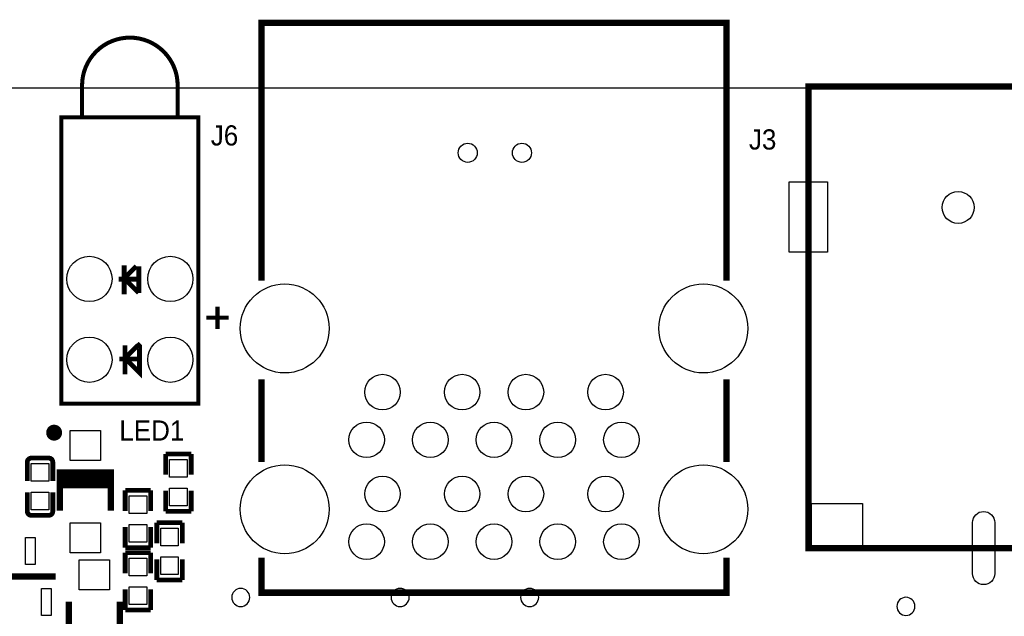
# Model space of a CAD drawing. Extents: x 5 to 312, y -2 to 102.
# Tile 16 of 20: x 79 to 110, y 81 to 99. Entities that reach past the tile are written whole.
import ezdxf

# ---------------------------------------------------------------- set-up
doc = ezdxf.new("R2010")
doc.units = 0
doc.header["$MEASUREMENT"] = 0
for name, color, linetype in [('BG_OUTLINE', 6, 'CONTINUOUS'), ('BG_SILKSCREEN_TOP', 7, 'CONTINUOUS'), ('PG_SILKSCREEN_TOP', 7, 'CONTINUOUS'), ('PIN_TOP', 3, 'CONTINUOUS')]:
    doc.layers.add(name, color=color, linetype=linetype)

msp = doc.modelspace()

# ---------------------------------------------------------------- linework, layer by layer
at = {"layer": 'BG_OUTLINE'}
msp.add_lwpolyline([(109.4486, 97.3074), (8.4328, 97.3074, 0.414214), (7.4168, 96.2914), (7.4168, 8.3058, 0.414214), (8.4328, 7.2898), (141.478, 7.2898, 0.414214), (142.494, 8.3058), (142.494, 96.2914, 0.414214), (141.478, 97.3074), (112.6744, 97.3074)], format="xyb", close=True, dxfattribs=at)
at = {"layer": 'BG_SILKSCREEN_TOP', "const_width": 0.1524}
for points in [[(82.24507, 90.824), (82.24507, 91.7384)], [(82.24507, 91.332), (82.62607, 91.713)], [(82.70227, 91.713), (82.70227, 90.8748)], [(82.72767, 91.3066), (82.06727, 91.3066)], [(82.70227, 90.8748), (82.24507, 91.332)], [(82.7278, 88.3666), (82.2706, 88.8238), (82.6516, 89.2048), (82.677, 89.2048), (82.7024, 89.2302), (82.7278, 89.2048), (82.7278, 88.3666)], [(82.2706, 88.3158), (82.2706, 89.2302)], [(82.7532, 88.7984), (82.0928, 88.7984)]]:
    msp.add_lwpolyline(points, dxfattribs=at)
at = {"layer": 'PG_SILKSCREEN_TOP'}
for points, const_width in [([(101.15301, 91.25699), (101.15301, 99.357), (86.55299, 99.357), (86.55299, 91.25699)], 0.2), ([(83.9231, 97.393), (83.9231, 96.393)], 0.127), ([(119.22001, 82.8581), (119.22001, 97.35789), (103.71991, 97.35789), (103.71991, 82.8581), (119.22001, 82.8581)], 0.1999), ([(84.57311, 96.393), (84.57311, 87.39299), (80.27289, 87.39299), (80.27289, 96.393), (84.57311, 96.393)], 0.127), ([(85.17311, 90.443), (85.17311, 89.743)], 0.127), ([(85.52309, 90.09301), (84.82299, 90.09301)], 0.127), ([(86.55299, 85.557), (86.55299, 88.157)], 0.2), ([(101.15301, 85.557), (101.15301, 88.157)], 0.2), ([(79.2036, 85.5581), (79.2036, 84.96051)], 0.15001), ([(79.3306, 85.6851), (79.8769, 85.6851)], 0.15001), ([(80.0039, 85.5581), (80.0039, 84.96051)], 0.15001), ([(83.547, 85.16211), (83.547, 85.8121)], 0.15009), ([(83.547, 85.8121), (84.347, 85.8121)], 0.15009), ([(84.347, 85.8121), (84.347, 85.16211)], 0.15009), ([(81.826, 84.0328), (81.826, 85.2328), (80.226, 85.2328), (80.226, 84.0328)], 0.2), ([(81.826, 85.0328), (80.226, 85.0328)], 0.2), ([(79.2036, 84.0123), (79.2036, 84.60999)], 0.15001), ([(80.0039, 84.0123), (80.0039, 84.60999)], 0.15001), ([(81.826, 84.8328), (80.226, 84.8328)], 0.2), ([(83.077, 84.6691), (82.277, 84.6691)], 0.15009), ([(82.277, 84.6691), (82.277, 84.01911)], 0.15009), ([(83.077, 84.01911), (83.077, 84.6691)], 0.15009), ([(83.547, 84.66229), (83.547, 84.0123)], 0.15009), ([(84.347, 84.0123), (84.347, 84.66229)], 0.15009), ([(83.547, 84.0123), (84.347, 84.0123)], 0.15009), ([(79.8769, 83.8853), (79.3306, 83.8853)], 0.15001), ([(82.277, 82.8693), (82.277, 83.51929)], 0.15009), ([(83.077, 83.51929), (83.077, 82.8693)], 0.15009), ([(83.2676, 83.00311), (83.2676, 83.6531)], 0.15009), ([(83.2676, 83.6531), (84.0676, 83.6531)], 0.15009), ([(84.0676, 83.6531), (84.0676, 83.00311)], 0.15009), ([(83.077, 82.8693), (82.277, 82.8693)], 0.15009), ([(83.077, 82.7133), (82.277, 82.7133)], 0.15009), ([(82.277, 82.7133), (82.277, 82.06331)], 0.15009), ([(83.077, 82.06331), (83.077, 82.7133)], 0.15009), ([(83.2676, 82.50329), (83.2676, 81.8533)], 0.15009), ([(84.0676, 81.8533), (84.0676, 82.50329)], 0.15009), ([(101.15301, 82.55701), (101.15301, 81.45701), (86.55299, 81.45701), (86.55299, 82.55701)], 0.2), ([(80.0988, 81.9658), (78.4988, 81.9658)], 0.2), ([(83.2676, 81.8533), (84.0676, 81.8533)], 0.15009), ([(82.277, 80.9135), (82.277, 81.56349)], 0.15009), ([(83.077, 81.56349), (83.077, 80.9135)], 0.15009), ([(80.5054, 81.1688), (80.5054, 79.9688), (82.1054, 79.9688), (82.1054, 81.1688)], 0.2), ([(83.077, 80.9135), (82.277, 80.9135)], 0.15009)]:
    msp.add_lwpolyline(points, dxfattribs=dict(at, const_width=const_width))
for points, const_width in [([(80.9229, 96.393), (80.9229, 97.393, -1), (83.9231, 97.393)], 0.127), ([(80.17101, 86.48281, 1.00003), (79.921, 86.48278, 0.99997), (80.17101, 86.48281)], 0.25001), ([(79.2036, 85.5581, -0.414331), (79.3306, 85.6851)], 0.15001), ([(79.8769, 85.6851, -0.414253), (80.0039, 85.5581)], 0.15001), ([(79.3306, 83.8853, -0.414331), (79.2036, 84.0123)], 0.15001), ([(80.0039, 84.0123, -0.414253), (79.8769, 83.8853)], 0.15001)]:
    msp.add_lwpolyline(points, format="xyb", dxfattribs=dict(at, const_width=const_width))
for points in [[(86.1868, 81.3054, 1), (85.6188, 81.3054, 1)], [(91.1906, 81.3054, 1), (90.6226, 81.3054, 1)], [(95.2546, 81.3054, 1), (94.6866, 81.3054, 1)], [(107.0656, 81.026, 1), (106.4976, 81.026, 1)]]:
    msp.add_lwpolyline(points, format="xyb", close=True, dxfattribs=at)
at = {"layer": 'PIN_TOP'}
for points in [[(104.31986, 94.35785), (104.31986, 92.15796), (103.11996, 92.15796), (103.11996, 94.35785)], [(81.50101, 86.55281), (81.50101, 85.61281), (80.551, 85.61281), (80.551, 86.55281)], [(84.22201, 85.08728), (83.67199, 85.08728), (83.67199, 85.63729), (84.22201, 85.63729)], [(79.87861, 84.96028), (79.32859, 84.96028), (79.32859, 85.51029), (79.87861, 85.51029)], [(84.22201, 84.18711), (83.67199, 84.18711), (83.67199, 84.73712), (84.22201, 84.73712)], [(79.87861, 84.06011), (79.32859, 84.06011), (79.32859, 84.61012), (79.87861, 84.61012)], [(82.40199, 84.49429), (82.95201, 84.49429), (82.95201, 83.94428), (82.40199, 83.94428)], [(105.42006, 84.2581), (105.42006, 82.8581), (103.82016, 82.8581), (103.82016, 84.2581)], [(81.50101, 83.65279), (81.50101, 82.71279), (80.551, 82.71279), (80.551, 83.65279)], [(82.40199, 83.59412), (82.95201, 83.59412), (82.95201, 83.04411), (82.40199, 83.04411)], [(83.94261, 82.92828), (83.39259, 82.92828), (83.39259, 83.47829), (83.94261, 83.47829)], [(79.4488, 82.34079), (79.1488, 82.34079), (79.1488, 83.1908), (79.4488, 83.1908)], [(82.40199, 82.53849), (82.95201, 82.53849), (82.95201, 81.98848), (82.40199, 81.98848)], [(83.94261, 82.02811), (83.39259, 82.02811), (83.39259, 82.57812), (83.94261, 82.57812)], [(80.83039, 81.54881), (80.83039, 82.48881), (81.7804, 82.48881), (81.7804, 81.54881)], [(79.9488, 80.7408), (79.6488, 80.7408), (79.6488, 81.59081), (79.9488, 81.59081)], [(82.40199, 81.63832), (82.95201, 81.63832), (82.95201, 81.08831), (82.40199, 81.08831)]]:
    msp.add_lwpolyline(points, close=True, dxfattribs=at)
msp.add_lwpolyline([(108.87, 82.0581), (108.87, 83.6581, -1), (109.57, 83.6581), (109.57, 82.0581, -1)], format="xyb", close=True, dxfattribs=at)
for centre, radius in [((93.0275, 95.2754), 0.3), ((94.7293, 95.2754), 0.3), ((108.4199, 93.55811), 0.5), ((81.153, 91.313), 0.7112), ((83.693, 91.313), 0.7112), ((87.28301, 89.757), 1.397), ((100.42299, 89.757), 1.397), ((81.153, 88.773), 0.7112), ((83.693, 88.773), 0.7112), ((90.35291, 87.757), 0.5588), ((92.853, 87.757), 0.5588), ((94.853, 87.757), 0.5588), ((97.35309, 87.757), 0.5588), ((89.85301, 86.2569), 0.5588), ((91.853, 86.2569), 0.5588), ((93.853, 86.2569), 0.5588), ((95.853, 86.2569), 0.5588), ((97.85299, 86.2569), 0.5588), ((87.28301, 84.077), 1.397), ((100.42299, 84.077), 1.397), ((90.35291, 84.55711), 0.5588), ((92.853, 84.55711), 0.5588), ((94.853, 84.55711), 0.5588), ((97.35309, 84.55711), 0.5588), ((89.85301, 83.05701), 0.5588), ((91.853, 83.05701), 0.5588), ((93.853, 83.05701), 0.5588), ((95.853, 83.05701), 0.5588), ((97.85299, 83.05701), 0.5588)]:
    msp.add_circle(centre, radius, dxfattribs=at)

# ---------------------------------------------------------------- texts
at = {"layer": 'BG_SILKSCREEN_TOP', "width": 0.96}
for s, p in [('J6', (84.963, 95.504)), ('J3', (101.854, 95.377)), ('LED1', (82.0928, 86.233))]:
    msp.add_text(s, height=0.635, dxfattribs=at).set_placement(p)

doc.saveas('drawing.dxf')
